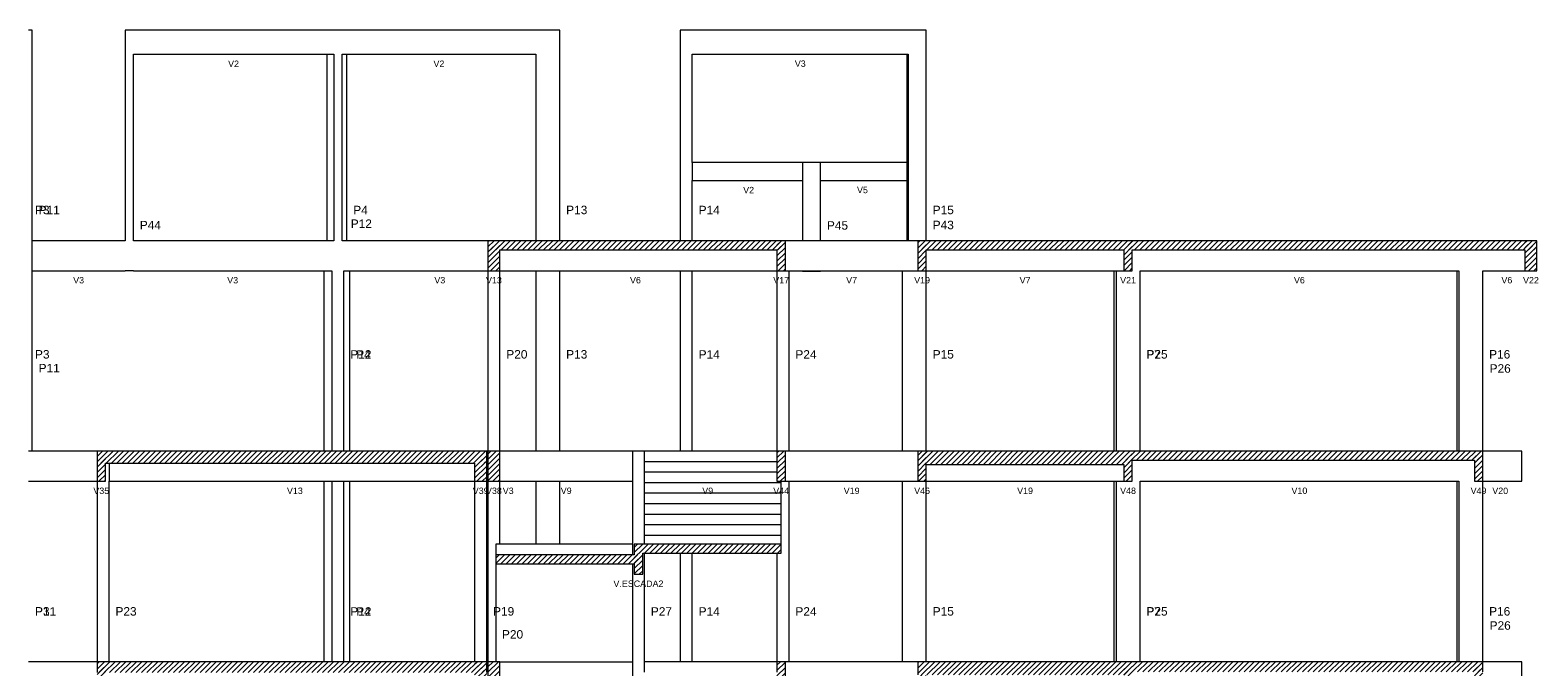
# Model space of a CAD drawing. Header units: millimetres. Extents: x 10 to 1250, y -62 to 528.
# Tile 146 of 256: x 31 to 56, y 212 to 222. Entities that reach past the tile are written whole.
import ezdxf

# ---------------------------------------------------------------- set-up
doc = ezdxf.new("R2010")
doc.units = ezdxf.units.MM
doc.header["$LTSCALE"] = 0.05
for name, color, linetype, lineweight in [('FO-Cotas', 5, 'Continuous', 5), ('FO-Níveis', 9, 'Continuous', 5), ('FO-Pilares pré-moldados', 3, 'Continuous', 20), ('FO-Seção das fundações', 9, 'Continuous', 5), ('FO-Títulos', 7, 'Continuous', 5)]:
    doc.layers.add(name, color=color, linetype=linetype, lineweight=lineweight)
doc.styles.add('Arial', font='arial.ttf')
pattern_1 = [(45, (-96.81562, -34.92108), (-0.08838835, 0.08838835), [])]

# ---------------------------------------------------------------- blocks, each defined once
blk = doc.blocks.new('AAA')
at = {"layer": 'FO-Níveis', "linetype": 'Continuous'}
h = blk.add_hatch(dxfattribs=at)
h.set_pattern_fill('ANSI31', color=256, style=0)
h.set_pattern_definition(pattern_1)
h.paths.add_polyline_path([(-39.9039, 39.2821), (-30.0239, 39.2821), (-30.0239, 39.5821), (-39.9039, 39.5821), (-39.9039, 39.2821)])
h = blk.add_hatch(dxfattribs=at)
h.set_pattern_fill('ANSI31', color=256, style=0)
h.set_pattern_definition(pattern_1)
h.paths.add_polyline_path([(-39.9039, 38.5821), (-39.5039, 38.5821), (-39.5039, 39.5821), (-39.9039, 39.5821), (-39.9039, 38.5821)])
h = blk.add_hatch(dxfattribs=at)
h.set_pattern_fill('ANSI31', color=256, style=0)
h.set_pattern_definition(pattern_1)
h.paths.add_polyline_path([(-30.3039, 38.5821), (-30.0239, 38.5821), (-30.0239, 39.5821), (-30.3039, 39.5821), (-30.3039, 38.5821)])
h = blk.add_hatch(dxfattribs=at)
h.set_pattern_fill('ANSI31', color=256, style=0)
h.set_pattern_definition(pattern_1)
h.paths.add_polyline_path([(-25.6239, 39.2821), (-18.5039, 39.2821), (-18.5039, 39.5821), (-25.6239, 39.5821), (-25.6239, 39.2821)])
h = blk.add_hatch(dxfattribs=at)
h.set_pattern_fill('ANSI31', color=256, style=0)
h.set_pattern_definition(pattern_1)
h.paths.add_polyline_path([(-25.6239, 38.5821), (-25.3439, 38.5821), (-25.3439, 39.5821), (-25.6239, 39.5821), (-25.6239, 38.5821)])
h = blk.add_hatch(dxfattribs=at)
h.set_pattern_fill('ANSI31', color=256, style=0)
h.set_pattern_definition(pattern_1)
h.paths.add_polyline_path([(-18.7839, 39.2821), (-5.0639, 39.2821), (-5.0639, 39.5821), (-18.7839, 39.5821), (-18.7839, 39.2821)])
h = blk.add_hatch(dxfattribs=at)
h.set_pattern_fill('ANSI31', color=256, style=0)
h.set_pattern_definition(pattern_1)
h.paths.add_polyline_path([(-18.7839, 38.5821), (-18.5039, 38.5821), (-18.5039, 39.5821), (-18.7839, 39.5821), (-18.7839, 38.5821)])
h = blk.add_hatch(dxfattribs=at)
h.set_pattern_fill('ANSI31', color=256, style=0)
h.set_pattern_definition(pattern_1)
h.paths.add_polyline_path([(-5.4639, 38.5821), (-5.0639, 38.5821), (-5.0639, 39.5821), (-5.4639, 39.5821), (-5.4639, 38.5821)])
h = blk.add_hatch(dxfattribs=at)
h.set_pattern_fill('ANSI31', color=256, style=0)
h.set_pattern_definition(pattern_1)
h.paths.add_polyline_path([(-52.8839, 32.1821), (-39.9439, 32.1821), (-39.9439, 32.5821), (-52.8839, 32.5821), (-52.8839, 32.1821)])
h = blk.add_hatch(dxfattribs=at)
h.set_pattern_fill('ANSI31', color=256, style=0)
h.set_pattern_definition(pattern_1)
h.paths.add_polyline_path([(-52.8839, 31.5821), (-52.6039, 31.5821), (-52.6039, 32.5821), (-52.8839, 32.5821), (-52.8839, 31.5821)])
h = blk.add_hatch(dxfattribs=at)
h.set_pattern_fill('ANSI31', color=256, style=0)
h.set_pattern_definition(pattern_1)
h.paths.add_polyline_path([(-40.3439, 31.5821), (-39.9439, 31.5821), (-39.9439, 32.5821), (-40.3439, 32.5821), (-40.3439, 31.5821)])
h = blk.add_hatch(dxfattribs=at)
h.set_pattern_fill('ANSI31', color=256, style=0)
h.set_pattern_definition(pattern_1)
h.paths.add_polyline_path([(-39.9039, 31.5821), (-39.5039, 31.5821), (-39.5039, 32.5821), (-39.9039, 32.5821), (-39.9039, 31.5821)])
h = blk.add_hatch(dxfattribs=at)
h.set_pattern_fill('ANSI31', color=256, style=0)
h.set_pattern_definition(pattern_1)
h.paths.add_polyline_path([(-30.3039, 31.5821), (-30.0239, 31.5821), (-30.0239, 32.5821), (-30.3039, 32.5821), (-30.3039, 31.5821)])
h = blk.add_hatch(dxfattribs=at)
h.set_pattern_fill('ANSI31', color=256, style=0)
h.set_pattern_definition(pattern_1)
h.paths.add_polyline_path([(-25.6239, 32.1421), (-18.5039, 32.1421), (-18.5039, 32.5821), (-25.6239, 32.5821), (-25.6239, 32.1421)])
h = blk.add_hatch(dxfattribs=at)
h.set_pattern_fill('ANSI31', color=256, style=0)
h.set_pattern_definition(pattern_1)
h.paths.add_polyline_path([(-25.6239, 31.5821), (-25.3439, 31.5821), (-25.3439, 32.5821), (-25.6239, 32.5821), (-25.6239, 31.5821)])
h = blk.add_hatch(dxfattribs=at)
h.set_pattern_fill('ANSI31', color=256, style=0)
h.set_pattern_definition(pattern_1)
h.paths.add_polyline_path([(-18.7839, 32.2821), (-6.8639, 32.2821), (-6.8639, 32.5821), (-18.7839, 32.5821), (-18.7839, 32.2821)])
h = blk.add_hatch(dxfattribs=at)
h.set_pattern_fill('ANSI31', color=256, style=0)
h.set_pattern_definition(pattern_1)
h.paths.add_polyline_path([(-18.7839, 31.5821), (-18.5039, 31.5821), (-18.5039, 32.5821), (-18.7839, 32.5821), (-18.7839, 31.5821)])
h = blk.add_hatch(dxfattribs=at)
h.set_pattern_fill('ANSI31', color=256, style=0)
h.set_pattern_definition(pattern_1)
h.paths.add_polyline_path([(-7.1439, 31.5821), (-6.8639, 31.5821), (-6.8639, 32.5821), (-7.1439, 32.5821), (-7.1439, 31.5821)])
h = blk.add_hatch(dxfattribs=at)
h.set_pattern_fill('ANSI31', color=256, style=0)
h.set_pattern_definition(pattern_1)
h.paths.add_polyline_path([(-39.6439, 28.8421), (-34.7639, 28.8421), (-34.7639, 29.1421), (-39.6439, 29.1421), (-39.6439, 28.8421)])
h = blk.add_hatch(dxfattribs=at)
h.set_pattern_fill('ANSI31', color=256, style=0)
h.set_pattern_definition(pattern_1)
h.paths.add_polyline_path([(-35.0439, 29.1921), (-30.1639, 29.1921), (-30.1639, 29.4921), (-35.0439, 29.4921), (-35.0439, 29.1921)])
h = blk.add_hatch(dxfattribs=at)
h.set_pattern_fill('ANSI31', color=256, style=0)
h.set_pattern_definition(pattern_1)
h.paths.add_polyline_path([(-35.0439, 28.4921), (-34.7639, 28.4921), (-34.7639, 29.4921), (-35.0439, 29.4921), (-35.0439, 28.4921)])
h = blk.add_hatch(dxfattribs=at)
h.set_pattern_fill('ANSI31', color=256, style=0)
h.set_pattern_definition(pattern_1)
h.paths.add_polyline_path([(-52.8839, 25.2221), (-39.9438, 25.2221), (-39.9438, 25.5821), (-52.8839, 25.5821), (-52.8839, 25.2221)])
h = blk.add_hatch(dxfattribs=at)
h.set_pattern_fill('ANSI31', color=256, style=0)
h.set_pattern_definition(pattern_1)
h.paths.add_polyline_path([(-52.8839, 24.5821), (-52.6039, 24.5821), (-52.6039, 25.5821), (-52.8839, 25.5821), (-52.8839, 24.5821)])
h = blk.add_hatch(dxfattribs=at)
h.set_pattern_fill('ANSI31', color=256, style=0)
h.set_pattern_definition(pattern_1)
h.paths.add_polyline_path([(-40.3439, 24.5821), (-39.9439, 24.5821), (-39.9439, 25.5821), (-40.3439, 25.5821), (-40.3439, 24.5821)])
h = blk.add_hatch(dxfattribs=at)
h.set_pattern_fill('ANSI31', color=256, style=0)
h.set_pattern_definition(pattern_1)
h.paths.add_polyline_path([(-39.9039, 24.5821), (-39.5039, 24.5821), (-39.5039, 25.5821), (-39.9039, 25.5821), (-39.9039, 24.5821)])
h = blk.add_hatch(dxfattribs=at)
h.set_pattern_fill('ANSI31', color=256, style=0)
h.set_pattern_definition(pattern_1)
h.paths.add_polyline_path([(-30.3039, 24.5821), (-30.0239, 24.5821), (-30.0239, 25.5821), (-30.3039, 25.5821), (-30.3039, 24.5821)])
h = blk.add_hatch(dxfattribs=at)
h.set_pattern_fill('ANSI31', color=256, style=0)
h.set_pattern_definition(pattern_1)
h.paths.add_polyline_path([(-25.6239, 25.1421), (-18.5039, 25.1421), (-18.5039, 25.5821), (-25.6239, 25.5821), (-25.6239, 25.1421)])
h = blk.add_hatch(dxfattribs=at)
h.set_pattern_fill('ANSI31', color=256, style=0)
h.set_pattern_definition(pattern_1)
h.paths.add_polyline_path([(-25.6239, 24.5821), (-25.3439, 24.5821), (-25.3439, 25.5821), (-25.6239, 25.5821), (-25.6239, 24.5821)])
h = blk.add_hatch(dxfattribs=at)
h.set_pattern_fill('ANSI31', color=256, style=0)
h.set_pattern_definition(pattern_1)
h.paths.add_polyline_path([(-18.7839, 25.2421), (-6.8639, 25.2421), (-6.8639, 25.5821), (-18.7839, 25.5821), (-18.7839, 25.2421)])
h = blk.add_hatch(dxfattribs=at)
h.set_pattern_fill('ANSI31', color=256, style=0)
h.set_pattern_definition(pattern_1)
h.paths.add_polyline_path([(-18.7839, 24.5821), (-18.5039, 24.5821), (-18.5039, 25.5821), (-18.7839, 25.5821), (-18.7839, 24.5821)])
h = blk.add_hatch(dxfattribs=at)
h.set_pattern_fill('ANSI31', color=256, style=0)
h.set_pattern_definition(pattern_1)
h.paths.add_polyline_path([(-7.1439, 24.5821), (-6.8639, 24.5821), (-6.8639, 25.5821), (-7.1439, 25.5821), (-7.1439, 24.5821)])
at = {"layer": 'FO-Cotas'}
for p, q in [((-55.0359, 46.5821), (-55.1559, 46.5821)), ((-55.0359, 42.1821), (-55.0359, 46.5821)), ((-51.9559, 46.5821), (-51.9559, 45.7821)), ((-51.7044, 46.5821), (-51.9559, 46.5821)), ((-51.6759, 46.5821), (-51.7044, 46.5821)), ((-45.2554, 46.5821), (-51.6759, 46.5821)), ((-45.2308, 46.5821), (-45.2554, 46.5821)), ((-45.1738, 46.5821), (-45.2308, 46.5821)), ((-45.0259, 46.5821), (-45.1738, 46.5821)), ((-44.7459, 46.5821), (-45.0259, 46.5821)), ((-44.6434, 46.5821), (-44.7459, 46.5821)), ((-44.5862, 46.5821), (-44.6434, 46.5821)), ((-38.3159, 46.5821), (-44.5862, 46.5821)), ((-37.9444, 46.5821), (-38.3159, 46.5821)), ((-37.9159, 46.5821), (-37.9444, 46.5821)), ((-37.8874, 46.5821), (-37.9159, 46.5821)), ((-37.7959, 46.5821), (-37.8874, 46.5821)), ((-37.5159, 46.5821), (-37.7959, 46.5821)), ((-37.5159, 45.7821), (-37.5159, 46.5821)), ((-33.5159, 46.5821), (-33.5159, 45.7821)), ((-33.2359, 46.5821), (-33.5159, 46.5821)), ((-33.1443, 46.5821), (-33.2359, 46.5821)), ((-33.1159, 46.5821), (-33.1443, 46.5821)), ((-25.9882, 46.5821), (-33.1159, 46.5821)), ((-25.9439, 46.5821), (-25.9882, 46.5821)), ((-25.9313, 46.5821), (-25.9439, 46.5821)), ((-25.6239, 46.5821), (-25.9313, 46.5821)), ((-25.3439, 46.5821), (-25.6239, 46.5821)), ((-25.3439, 45.7821), (-25.3439, 46.5821)), ((-51.9559, 45.7821), (-51.9559, 42.1821)), ((-51.6759, 45.7821), (-45.2554, 45.7821)), ((-51.6759, 42.1821), (-51.6759, 45.7821)), ((-45.2554, 45.7821), (-45.2554, 42.1821)), ((-45.2554, 45.7821), (-45.2308, 45.7821)), ((-45.2308, 45.7821), (-45.1738, 45.7821)), ((-45.1738, 45.7821), (-45.0259, 45.7821)), ((-45.0259, 45.7821), (-45.0259, 42.1821)), ((-44.7459, 45.7821), (-44.6434, 45.7821)), ((-44.7459, 42.1821), (-44.7459, 45.7821)), ((-44.6434, 45.7821), (-44.5862, 45.7821)), ((-44.5862, 42.1821), (-44.5862, 45.7821)), ((-44.5862, 45.7821), (-38.3159, 45.7821)), ((-38.3159, 45.7821), (-38.3159, 42.1821)), ((-37.5159, 42.1821), (-37.5159, 45.7821)), ((-33.5159, 45.7821), (-33.5159, 42.1821)), ((-33.1159, 45.7821), (-25.9882, 45.7821)), ((-33.1159, 42.1821), (-33.1159, 45.7821)), ((-25.9882, 45.7821), (-25.9882, 42.1821)), ((-25.9882, 45.7821), (-25.9439, 45.7821)), ((-25.9439, 45.7821), (-25.9439, 42.1821)), ((-25.3439, 42.1821), (-25.3439, 45.7821)), ((-55.0359, 39.5821), (-55.0359, 42.1821)), ((-51.9559, 42.1821), (-51.9559, 39.5821)), ((-51.6759, 39.5821), (-51.6759, 42.1821)), ((-45.2554, 42.1821), (-45.2554, 39.5821)), ((-45.0259, 42.1821), (-45.0259, 39.5821)), ((-44.7459, 39.5821), (-44.7459, 42.1821)), ((-44.5862, 39.5821), (-44.5862, 42.1821)), ((-38.3159, 42.1821), (-38.3159, 39.5821)), ((-37.5159, 39.5821), (-37.5159, 42.1821)), ((-33.5159, 42.1821), (-33.5159, 41.5821)), ((-29.4559, 42.1821), (-33.1159, 42.1821)), ((-33.1159, 42.1821), (-33.1159, 41.5821)), ((-29.4559, 42.1821), (-29.4559, 41.5821)), ((-29.1359, 42.1821), (-29.4559, 42.1821)), ((-29.0244, 42.1821), (-29.1359, 42.1821)), ((-28.9675, 42.1821), (-29.0244, 42.1821)), ((-28.8559, 42.1821), (-28.9675, 42.1821)), ((-28.8559, 41.5821), (-28.8559, 42.1821)), ((-25.9882, 42.1821), (-28.8559, 42.1821)), ((-25.9882, 42.1821), (-25.9882, 41.5821)), ((-25.9439, 42.1821), (-25.9439, 41.5821)), ((-25.3439, 39.5821), (-25.3439, 42.1821)), ((-33.5159, 41.5821), (-33.5159, 39.5821)), ((-33.1159, 39.5821), (-33.1159, 41.5821)), ((-33.1159, 41.5821), (-29.4559, 41.5821)), ((-29.4559, 41.5821), (-29.4559, 39.5821)), ((-28.8559, 39.5821), (-28.8559, 41.5821)), ((-28.8559, 41.5821), (-25.9882, 41.5821)), ((-25.9882, 41.5821), (-25.9882, 39.5821)), ((-25.9439, 41.5821), (-25.9439, 39.5821)), ((-51.9844, 39.5821), (-55.0359, 39.5821)), ((-55.0359, 38.5821), (-55.0359, 39.5821)), ((-51.9559, 39.5821), (-51.9844, 39.5821)), ((-45.3533, 39.5821), (-51.6759, 39.5821)), ((-45.3286, 39.5821), (-45.3533, 39.5821)), ((-45.2717, 39.5821), (-45.3286, 39.5821)), ((-45.2554, 39.5821), (-45.2717, 39.5821)), ((-45.0859, 39.5821), (-45.2554, 39.5821)), ((-45.0259, 39.5821), (-45.0859, 39.5821)), ((-44.6859, 39.5821), (-44.7459, 39.5821)), ((-44.5862, 39.5821), (-44.6859, 39.5821)), ((-44.5454, 39.5821), (-44.5862, 39.5821)), ((-44.4884, 39.5821), (-44.5454, 39.5821)), ((-39.9039, 39.5821), (-44.4884, 39.5821)), ((-29.9039, 39.5821), (-30.0239, 39.5821)), ((-29.4559, 39.5821), (-29.9039, 39.5821)), ((-29.1359, 39.5821), (-29.4559, 39.5821)), ((-29.0243, 39.5821), (-29.1359, 39.5821)), ((-28.9675, 39.5821), (-29.0243, 39.5821)), ((-28.8559, 39.5821), (-28.9675, 39.5821)), ((-26.1439, 39.5821), (-28.8559, 39.5821)), ((-25.9882, 39.5821), (-26.1439, 39.5821)), ((-25.9439, 39.5821), (-25.9882, 39.5821)), ((-25.9312, 39.5821), (-25.9439, 39.5821)), ((-25.6239, 39.5821), (-25.9312, 39.5821)), ((-55.0359, 38.5821), (-51.9844, 38.5821)), ((-55.0359, 32.5821), (-55.0359, 38.5821)), ((-51.9844, 38.5821), (-51.9559, 38.5821)), ((-51.9275, 38.5821), (-51.9559, 38.5821)), ((-51.7044, 38.5821), (-51.9275, 38.5821)), ((-51.6759, 38.5821), (-51.7044, 38.5821)), ((-51.6759, 38.5821), (-45.3533, 38.5821)), ((-45.3533, 38.5821), (-45.3533, 32.5821)), ((-45.3533, 38.5821), (-45.3286, 38.5821)), ((-45.3286, 38.5821), (-45.2717, 38.5821)), ((-45.2717, 38.5821), (-45.0859, 38.5821)), ((-45.0859, 38.5821), (-45.0859, 32.5821)), ((-44.6859, 38.5821), (-44.5454, 38.5821)), ((-44.6859, 32.5821), (-44.6859, 38.5821)), ((-44.5454, 38.5821), (-44.4884, 38.5821)), ((-44.4884, 32.5821), (-44.4884, 38.5821)), ((-44.4884, 38.5821), (-39.9039, 38.5821)), ((-39.9039, 38.5821), (-39.9039, 32.5821)), ((-39.5039, 32.5821), (-39.5039, 38.5821)), ((-39.5039, 38.5821), (-38.3159, 38.5821)), ((-38.3159, 38.5821), (-38.3159, 32.5821)), ((-38.3159, 38.5821), (-37.9444, 38.5821)), ((-37.9444, 38.5821), (-37.9159, 38.5821)), ((-37.9159, 38.5821), (-37.8875, 38.5821)), ((-37.8875, 38.5821), (-37.7959, 38.5821)), ((-37.7959, 38.5821), (-37.5159, 38.5821)), ((-37.5159, 32.5821), (-37.5159, 38.5821)), ((-37.5159, 38.5821), (-37.4767, 38.5821)), ((-37.4767, 38.5821), (-37.3367, 38.5821)), ((-37.3367, 38.5821), (-37.1967, 38.5821)), ((-37.1967, 38.5821), (-33.5159, 38.5821)), ((-33.5159, 38.5821), (-33.5159, 32.5821)), ((-33.5159, 38.5821), (-33.2359, 38.5821)), ((-33.2359, 38.5821), (-33.1443, 38.5821)), ((-33.1443, 38.5821), (-33.1159, 38.5821)), ((-33.1159, 32.5821), (-33.1159, 38.5821)), ((-33.1159, 38.5821), (-30.3039, 38.5821)), ((-30.3039, 38.5821), (-30.3039, 32.5821)), ((-30.0239, 38.5821), (-29.9039, 38.5821)), ((-29.9039, 32.5821), (-29.9039, 38.5821)), ((-29.9039, 38.5821), (-29.4559, 38.5821)), ((-29.4559, 38.5821), (-29.4559, 38.5531)), ((-29.4559, 38.5821), (-29.1359, 38.5821)), ((-29.1359, 38.5821), (-29.0243, 38.5821)), ((-29.0243, 38.5821), (-28.9675, 38.5821)), ((-28.9675, 38.5821), (-28.8559, 38.5821)), ((-28.8559, 38.5531), (-28.8559, 38.5821)), ((-28.8559, 38.5821), (-26.1439, 38.5821)), ((-26.1439, 38.5821), (-26.1439, 32.5821)), ((-26.1439, 38.5821), (-25.9882, 38.5821)), ((-25.9882, 38.5821), (-25.9312, 38.5821)), ((-25.9312, 38.5821), (-25.6239, 38.5821)), ((-25.3439, 32.5821), (-25.3439, 38.5821)), ((-25.3439, 38.5821), (-19.1173, 38.5821)), ((-19.1173, 38.5821), (-19.1173, 32.5821)), ((-19.1173, 38.5821), (-19.0926, 38.5821)), ((-19.0926, 38.5821), (-19.0439, 38.5821)), ((-19.0439, 38.5821), (-19.0439, 32.5821)), ((-19.0439, 38.5821), (-19.0357, 38.5821)), ((-19.0357, 38.5821), (-18.7839, 38.5821)), ((-18.2439, 38.5821), (-7.7288, 38.5821)), ((-18.2439, 32.5821), (-18.2439, 38.5821)), ((-7.7288, 38.5821), (-7.7288, 32.5821)), ((-7.7288, 38.5821), (-7.7044, 38.5821)), ((-7.7044, 38.5821), (-7.6639, 38.5821)), ((-7.6639, 38.5821), (-7.6639, 32.5821)), ((-6.8639, 38.5821), (-5.4639, 38.5821)), ((-6.8639, 32.5821), (-6.8639, 38.5821)), ((-28.8559, 38.5531), (-29.4559, 38.5531)), ((-55.0359, 32.5821), (-55.1559, 32.5821)), ((-52.8839, 32.5821), (-55.0359, 32.5821)), ((-39.9039, 32.5821), (-39.9439, 32.5821)), ((-38.3159, 32.5821), (-39.5039, 32.5821)), ((-37.9444, 32.5821), (-38.3159, 32.5821)), ((-37.9159, 32.5821), (-37.9444, 32.5821)), ((-37.8875, 32.5821), (-37.9159, 32.5821)), ((-37.7959, 32.5821), (-37.8875, 32.5821)), ((-37.5159, 32.5821), (-37.7959, 32.5821)), ((-37.4359, 32.5821), (-37.5159, 32.5821)), ((-37.2959, 32.5821), (-37.4359, 32.5821)), ((-37.1559, 32.5821), (-37.2959, 32.5821)), ((-35.1039, 32.5821), (-37.1559, 32.5821)), ((-35.1039, 32.5821), (-35.1039, 31.5821)), ((-35.0439, 32.5821), (-35.1039, 32.5821)), ((-34.9039, 32.5821), (-35.0439, 32.5821)), ((-34.7639, 32.5821), (-34.9039, 32.5821)), ((-34.7039, 32.5821), (-34.7639, 32.5821)), ((-33.5159, 32.5821), (-34.7039, 32.5821)), ((-34.7039, 32.2321), (-34.7039, 32.5821)), ((-33.2359, 32.5821), (-33.5159, 32.5821)), ((-33.1444, 32.5821), (-33.2359, 32.5821)), ((-33.1159, 32.5821), (-33.1444, 32.5821)), ((-30.3039, 32.5821), (-33.1159, 32.5821)), ((-29.9039, 32.5821), (-30.0239, 32.5821)), ((-29.1359, 32.5821), (-29.9039, 32.5821)), ((-29.0244, 32.5821), (-29.1359, 32.5821)), ((-28.9959, 32.5821), (-29.0244, 32.5821)), ((-28.9675, 32.5821), (-28.9959, 32.5821)), ((-28.8559, 32.5821), (-28.9675, 32.5821)), ((-26.1439, 32.5821), (-28.8559, 32.5821)), ((-25.6239, 32.5821), (-26.1439, 32.5821)), ((-5.5639, 32.5821), (-6.8639, 32.5821)), ((-5.5639, 31.5821), (-5.5639, 32.5821)), ((-52.4839, 32.1821), (-52.4839, 31.5821)), ((-33.5159, 32.2321), (-34.7039, 32.2321)), ((-34.7039, 31.8821), (-34.7039, 32.2321)), ((-33.2359, 32.2321), (-33.5159, 32.2321)), ((-33.1444, 32.2321), (-33.2359, 32.2321)), ((-33.1159, 32.2321), (-33.1444, 32.2321)), ((-30.3039, 32.2321), (-33.1159, 32.2321)), ((-55.1559, 31.5821), (-52.8839, 31.5821)), ((-52.8839, 31.5821), (-52.8839, 29.4921)), ((-52.4839, 29.4921), (-52.4839, 31.5821)), ((-52.4839, 31.5821), (-51.9559, 31.5821)), ((-51.9559, 31.5821), (-51.8444, 31.5821)), ((-51.8444, 31.5821), (-51.8159, 31.5821)), ((-51.8159, 31.5821), (-51.7875, 31.5821)), ((-51.7875, 31.5821), (-51.6759, 31.5821)), ((-51.6759, 31.5821), (-45.3533, 31.5821)), ((-45.3533, 31.5821), (-45.3533, 29.4921)), ((-45.3533, 31.5821), (-45.3286, 31.5821)), ((-45.3286, 31.5821), (-45.2717, 31.5821)), ((-45.2717, 31.5821), (-45.0859, 31.5821)), ((-45.0859, 31.5821), (-45.0859, 29.4921)), ((-45.0859, 31.5821), (-45.0259, 31.5821)), ((-45.0259, 31.5821), (-44.7459, 31.5821)), ((-44.7459, 31.5821), (-44.6859, 31.5821)), ((-44.6859, 29.4921), (-44.6859, 31.5821)), ((-44.6859, 31.5821), (-44.5454, 31.5821)), ((-44.5454, 31.5821), (-44.4884, 31.5821)), ((-44.4884, 29.4921), (-44.4884, 31.5821)), ((-44.4884, 31.5821), (-40.3439, 31.5821)), ((-40.3439, 31.5821), (-40.3439, 29.4921)), ((-39.9439, 31.5821), (-39.9039, 31.5821)), ((-39.9439, 29.4921), (-39.9439, 31.5821)), ((-39.9039, 31.5821), (-39.9039, 29.4921)), ((-39.5039, 29.4921), (-39.5039, 31.5821)), ((-39.5039, 31.5821), (-38.3159, 31.5821)), ((-38.3159, 31.5821), (-38.3159, 29.4921)), ((-38.3159, 31.5821), (-37.9444, 31.5821)), ((-37.9444, 31.5821), (-37.9159, 31.5821)), ((-37.9159, 31.5821), (-37.8875, 31.5821)), ((-37.8875, 31.5821), (-37.7959, 31.5821)), ((-37.7959, 31.5821), (-37.5159, 31.5821)), ((-37.5159, 29.4921), (-37.5159, 31.5821)), ((-37.5159, 31.5821), (-37.4359, 31.5821)), ((-37.4359, 31.5821), (-37.2959, 31.5821)), ((-37.2959, 31.5821), (-37.1559, 31.5821)), ((-37.1559, 31.5821), (-35.1039, 31.5821)), ((-35.1039, 31.5821), (-35.1039, 29.4921)), ((-33.5159, 31.8821), (-34.7039, 31.8821)), ((-34.7039, 31.5821), (-34.7039, 31.8821)), ((-34.7039, 31.5321), (-34.7039, 31.5821)), ((-33.2359, 31.8821), (-33.5159, 31.8821)), ((-33.1444, 31.8821), (-33.2359, 31.8821)), ((-33.1159, 31.8821), (-33.1444, 31.8821)), ((-30.3039, 31.8821), (-33.1159, 31.8821)), ((-30.1639, 31.5321), (-30.1639, 31.5821)), ((-30.0239, 31.5821), (-29.9039, 31.5821)), ((-29.9039, 29.4921), (-29.9039, 31.5821)), ((-29.9039, 31.5821), (-29.1359, 31.5821)), ((-29.1359, 31.5821), (-29.0244, 31.5821)), ((-29.0244, 31.5821), (-28.9959, 31.5821)), ((-28.9959, 31.5821), (-28.9675, 31.5821)), ((-28.9675, 31.5821), (-28.8559, 31.5821)), ((-28.8559, 31.5821), (-26.1439, 31.5821)), ((-26.1439, 31.5821), (-26.1439, 29.4921)), ((-26.1439, 31.5821), (-25.6239, 31.5821)), ((-25.3439, 29.4921), (-25.3439, 31.5821)), ((-25.3439, 31.5821), (-19.1173, 31.5821)), ((-19.1173, 31.5821), (-19.1173, 29.4921)), ((-19.1173, 31.5821), (-19.0926, 31.5821)), ((-19.0926, 31.5821), (-19.0439, 31.5821)), ((-19.0439, 31.5821), (-19.0439, 29.4921)), ((-19.0439, 31.5821), (-19.0357, 31.5821)), ((-19.0357, 31.5821), (-18.7839, 31.5821)), ((-18.2439, 31.5821), (-7.7288, 31.5821)), ((-18.2439, 29.4921), (-18.2439, 31.5821)), ((-7.7288, 31.5821), (-7.7288, 29.4921)), ((-7.7288, 31.5821), (-7.7044, 31.5821)), ((-7.7044, 31.5821), (-7.6639, 31.5821)), ((-7.6639, 31.5821), (-7.6639, 29.4921)), ((-6.8639, 29.4921), (-6.8639, 31.5821)), ((-6.8639, 31.5821), (-5.5639, 31.5821)), ((-33.5159, 31.5321), (-34.7039, 31.5321)), ((-34.7039, 31.1821), (-34.7039, 31.5321)), ((-33.5159, 31.1821), (-34.7039, 31.1821)), ((-34.7039, 30.8321), (-34.7039, 31.1821)), ((-33.1159, 31.5321), (-33.5159, 31.5321)), ((-33.1159, 31.1821), (-33.5159, 31.1821)), ((-30.3039, 31.5321), (-33.1159, 31.5321)), ((-30.3039, 31.1821), (-33.1159, 31.1821)), ((-30.1639, 31.5321), (-30.3039, 31.5321)), ((-30.1639, 31.1821), (-30.3039, 31.1821)), ((-30.1639, 31.1821), (-30.1639, 31.5321)), ((-30.1639, 30.8321), (-30.1639, 31.1821)), ((-33.5159, 30.8321), (-34.7039, 30.8321)), ((-34.7039, 30.4821), (-34.7039, 30.8321)), ((-33.1159, 30.8321), (-33.5159, 30.8321)), ((-30.3039, 30.8321), (-33.1159, 30.8321)), ((-30.1639, 30.8321), (-30.3039, 30.8321)), ((-30.1639, 30.4821), (-30.1639, 30.8321)), ((-33.5159, 30.4821), (-34.7039, 30.4821)), ((-34.7039, 30.1321), (-34.7039, 30.4821)), ((-33.5159, 30.1321), (-34.7039, 30.1321)), ((-34.7039, 29.7821), (-34.7039, 30.1321)), ((-33.1159, 30.4821), (-33.5159, 30.4821)), ((-33.1159, 30.1321), (-33.5159, 30.1321)), ((-30.3039, 30.4821), (-33.1159, 30.4821)), ((-30.3039, 30.1321), (-33.1159, 30.1321)), ((-30.1639, 30.4821), (-30.3039, 30.4821)), ((-30.1639, 30.1321), (-30.3039, 30.1321)), ((-30.1639, 30.1321), (-30.1639, 30.4821)), ((-30.1639, 29.7821), (-30.1639, 30.1321)), ((-33.5159, 29.7821), (-34.7039, 29.7821)), ((-34.7039, 29.4921), (-34.7039, 29.7821)), ((-33.1159, 29.7821), (-33.5159, 29.7821)), ((-30.3039, 29.7821), (-33.1159, 29.7821)), ((-30.1639, 29.7821), (-30.3039, 29.7821)), ((-30.1639, 29.4921), (-30.1639, 29.7821)), ((-52.8839, 29.4921), (-52.8839, 25.5821)), ((-52.4839, 25.5821), (-52.4839, 29.4921)), ((-45.3533, 29.4921), (-45.3533, 25.5821)), ((-45.0859, 29.4921), (-45.0859, 25.5821)), ((-44.6859, 25.5821), (-44.6859, 29.4921)), ((-44.4884, 25.5821), (-44.4884, 29.4921)), ((-40.3439, 29.4921), (-40.3439, 25.5821)), ((-39.9439, 25.5821), (-39.9439, 29.4921)), ((-39.9039, 29.4921), (-39.9039, 25.5821)), ((-39.6439, 29.4921), (-39.6439, 29.1421)), ((-39.5039, 29.4921), (-39.6439, 29.4921)), ((-38.3159, 29.4921), (-39.5039, 29.4921)), ((-37.9159, 29.4921), (-38.3159, 29.4921)), ((-37.5159, 29.4921), (-37.9159, 29.4921)), ((-35.1039, 29.4921), (-37.5159, 29.4921)), ((-35.1039, 29.4921), (-35.1039, 29.1421)), ((-34.7039, 25.5821), (-34.7039, 29.1921)), ((-33.5159, 29.1921), (-33.5159, 25.5821)), ((-33.1159, 25.5821), (-33.1159, 29.1921)), ((-30.3039, 29.1921), (-30.3039, 25.5821)), ((-29.9039, 25.5821), (-29.9039, 29.4921)), ((-26.1439, 29.4921), (-26.1439, 25.5821)), ((-25.3439, 25.5821), (-25.3439, 29.4921)), ((-19.1173, 29.4921), (-19.1173, 25.5821)), ((-19.0439, 29.4921), (-19.0439, 25.5821)), ((-18.2439, 25.5821), (-18.2439, 29.4921)), ((-7.7288, 29.4921), (-7.7288, 25.5821)), ((-7.6639, 29.4921), (-7.6639, 25.5821)), ((-6.8639, 25.5821), (-6.8639, 29.4921)), ((-39.6439, 28.8421), (-39.6439, 25.5821)), ((-35.1039, 28.8421), (-35.1039, 25.5821)), ((-52.8839, 25.5821), (-55.1559, 25.5821)), ((-39.9039, 25.5821), (-39.9438, 25.5821)), ((-39.5039, 25.5821), (-38.3159, 25.5821)), ((-38.3159, 25.5821), (-37.9444, 25.5821)), ((-37.9444, 25.5821), (-37.9159, 25.5821)), ((-37.9159, 25.5821), (-37.8875, 25.5821)), ((-37.8875, 25.5821), (-37.7959, 25.5821)), ((-37.7959, 25.5821), (-37.5159, 25.5821)), ((-37.5159, 25.5821), (-37.4759, 25.5821)), ((-37.4759, 25.5821), (-37.3359, 25.5821)), ((-37.3359, 25.5821), (-37.1959, 25.5821)), ((-37.1959, 25.5821), (-35.1039, 25.5821)), ((-35.1039, 25.5821), (-35.1039, 24.5821)), ((-33.5159, 25.5821), (-34.7039, 25.5821)), ((-34.7039, 25.2321), (-34.7039, 25.5821)), ((-33.2359, 25.5821), (-33.5159, 25.5821)), ((-33.1444, 25.5821), (-33.2359, 25.5821)), ((-33.1159, 25.5821), (-33.1444, 25.5821)), ((-30.3039, 25.5821), (-33.1159, 25.5821)), ((-29.9039, 25.5821), (-30.0239, 25.5821)), ((-29.1359, 25.5821), (-29.9039, 25.5821)), ((-29.0244, 25.5821), (-29.1359, 25.5821)), ((-28.9959, 25.5821), (-29.0244, 25.5821)), ((-28.9675, 25.5821), (-28.9959, 25.5821)), ((-28.8559, 25.5821), (-28.9675, 25.5821)), ((-26.1439, 25.5821), (-28.8559, 25.5821)), ((-25.6239, 25.5821), (-26.1439, 25.5821)), ((-5.5639, 25.5821), (-6.8639, 25.5821)), ((-5.5639, 24.5821), (-5.5639, 25.5821))]:
    blk.add_line(p, q, dxfattribs=at)
at = {"layer": 'FO-Títulos'}
for p, q in [((-39.9039, 39.5821), (-39.9039, 39.2821)), ((-39.7039, 39.5821), (-39.9039, 39.5821)), ((-39.5039, 39.5821), (-39.7039, 39.5821)), ((-38.3159, 39.5821), (-39.5039, 39.5821)), ((-37.9444, 39.5821), (-38.3159, 39.5821)), ((-37.9159, 39.5821), (-37.9444, 39.5821)), ((-37.8875, 39.5821), (-37.9159, 39.5821)), ((-37.7959, 39.5821), (-37.8875, 39.5821)), ((-37.5159, 39.5821), (-37.7959, 39.5821)), ((-37.4767, 39.5821), (-37.5159, 39.5821)), ((-37.3367, 39.5821), (-37.4767, 39.5821)), ((-37.1967, 39.5821), (-37.3367, 39.5821)), ((-33.5159, 39.5821), (-37.1967, 39.5821)), ((-33.2359, 39.5821), (-33.5159, 39.5821)), ((-33.1443, 39.5821), (-33.2359, 39.5821)), ((-33.1159, 39.5821), (-33.1443, 39.5821)), ((-30.3039, 39.5821), (-33.1159, 39.5821)), ((-30.1639, 39.5821), (-30.3039, 39.5821)), ((-30.0239, 39.5821), (-30.1639, 39.5821)), ((-30.0239, 39.2821), (-30.0239, 39.5821)), ((-25.6239, 39.5821), (-25.6239, 39.2821)), ((-25.4839, 39.5821), (-25.6239, 39.5821)), ((-25.4008, 39.5821), (-25.4839, 39.5821)), ((-25.3439, 39.5821), (-25.4008, 39.5821)), ((-19.1173, 39.5821), (-25.3439, 39.5821)), ((-19.0926, 39.5821), (-19.1173, 39.5821)), ((-19.0439, 39.5821), (-19.0926, 39.5821)), ((-19.0357, 39.5821), (-19.0439, 39.5821)), ((-18.7839, 39.5821), (-19.0357, 39.5821)), ((-18.6439, 39.5821), (-18.7839, 39.5821)), ((-18.5039, 39.5821), (-18.6439, 39.5821)), ((-18.3094, 39.5821), (-18.5039, 39.5821)), ((-18.2524, 39.5821), (-18.3094, 39.5821)), ((-18.2439, 39.5821), (-18.2524, 39.5821)), ((-7.7288, 39.5821), (-18.2439, 39.5821)), ((-7.7044, 39.5821), (-7.7288, 39.5821)), ((-7.6639, 39.5821), (-7.7044, 39.5821)), ((-7.6475, 39.5821), (-7.6639, 39.5821)), ((-6.922, 39.5821), (-7.6475, 39.5821)), ((-6.8639, 39.5821), (-6.922, 39.5821)), ((-5.4639, 39.5821), (-6.8639, 39.5821)), ((-5.2934, 39.5821), (-5.4639, 39.5821)), ((-5.2639, 39.5821), (-5.2934, 39.5821)), ((-5.2344, 39.5821), (-5.2639, 39.5821)), ((-5.0639, 39.5821), (-5.2344, 39.5821)), ((-5.0639, 39.2821), (-5.0639, 39.5821)), ((-39.9039, 39.2821), (-39.9039, 38.5821)), ((-39.5039, 38.5821), (-39.5039, 39.2821)), ((-39.5039, 39.2821), (-38.3159, 39.2821)), ((-38.3159, 39.2821), (-37.9444, 39.2821)), ((-37.9444, 39.2821), (-37.9159, 39.2821)), ((-37.9159, 39.2821), (-37.8875, 39.2821)), ((-37.8875, 39.2821), (-37.7959, 39.2821)), ((-37.7959, 39.2821), (-37.5159, 39.2821)), ((-37.5159, 39.2821), (-37.4767, 39.2821)), ((-37.4767, 39.2821), (-37.3367, 39.2821)), ((-37.3367, 39.2821), (-37.1967, 39.2821)), ((-37.1967, 39.2821), (-33.5159, 39.2821)), ((-33.5159, 39.2821), (-33.2359, 39.2821)), ((-33.2359, 39.2821), (-33.1443, 39.2821)), ((-33.1443, 39.2821), (-33.1159, 39.2821)), ((-33.1159, 39.2821), (-30.3039, 39.2821)), ((-30.3039, 39.2821), (-30.3039, 38.5821)), ((-30.0239, 38.5821), (-30.0239, 39.2821)), ((-25.6239, 39.2821), (-25.6239, 38.5821)), ((-25.3439, 38.5821), (-25.3439, 39.2821)), ((-25.3439, 39.2821), (-19.1173, 39.2821)), ((-19.1173, 39.2821), (-19.0926, 39.2821)), ((-19.0926, 39.2821), (-19.0439, 39.2821)), ((-19.0439, 39.2821), (-19.0357, 39.2821)), ((-19.0357, 39.2821), (-18.7839, 39.2821)), ((-18.7839, 39.2821), (-18.7839, 38.5821)), ((-18.5039, 38.5821), (-18.5039, 39.2821)), ((-18.5039, 39.2821), (-18.3094, 39.2821)), ((-18.3094, 39.2821), (-18.2524, 39.2821)), ((-18.2524, 39.2821), (-18.2439, 39.2821)), ((-18.2439, 39.2821), (-7.7288, 39.2821)), ((-7.7288, 39.2821), (-7.7044, 39.2821)), ((-7.7044, 39.2821), (-7.6639, 39.2821)), ((-7.6639, 39.2821), (-7.6475, 39.2821)), ((-7.6475, 39.2821), (-6.922, 39.2821)), ((-6.922, 39.2821), (-6.8639, 39.2821)), ((-6.8639, 39.2821), (-5.4639, 39.2821)), ((-5.4639, 39.2821), (-5.4639, 38.5821)), ((-5.0639, 38.5821), (-5.0639, 39.2821)), ((-39.9039, 38.5821), (-39.7039, 38.5821)), ((-39.7039, 38.5821), (-39.5039, 38.5821)), ((-30.3039, 38.5821), (-30.1639, 38.5821)), ((-30.1639, 38.5821), (-30.0239, 38.5821)), ((-25.6239, 38.5821), (-25.4839, 38.5821)), ((-25.4839, 38.5821), (-25.4008, 38.5821)), ((-25.4008, 38.5821), (-25.3439, 38.5821)), ((-18.7839, 38.5821), (-18.6439, 38.5821)), ((-18.6439, 38.5821), (-18.5039, 38.5821)), ((-5.4639, 38.5821), (-5.2934, 38.5821)), ((-5.2934, 38.5821), (-5.2639, 38.5821)), ((-5.2639, 38.5821), (-5.2344, 38.5821)), ((-5.2344, 38.5821), (-5.0639, 38.5821)), ((-52.8839, 32.5821), (-52.8839, 32.1821)), ((-52.7439, 32.5821), (-52.8839, 32.5821)), ((-52.6039, 32.5821), (-52.7439, 32.5821)), ((-52.4839, 32.5821), (-52.6039, 32.5821)), ((-51.9559, 32.5821), (-52.4839, 32.5821)), ((-51.8444, 32.5821), (-51.9559, 32.5821)), ((-51.8159, 32.5821), (-51.8444, 32.5821)), ((-51.7875, 32.5821), (-51.8159, 32.5821)), ((-51.6759, 32.5821), (-51.7875, 32.5821)), ((-45.3533, 32.5821), (-51.6759, 32.5821)), ((-45.3286, 32.5821), (-45.3533, 32.5821)), ((-45.2717, 32.5821), (-45.3286, 32.5821)), ((-45.0859, 32.5821), (-45.2717, 32.5821)), ((-45.0259, 32.5821), (-45.0859, 32.5821)), ((-44.7459, 32.5821), (-45.0259, 32.5821)), ((-44.6859, 32.5821), (-44.7459, 32.5821)), ((-44.5454, 32.5821), (-44.6859, 32.5821)), ((-44.4884, 32.5821), (-44.5454, 32.5821)), ((-40.3439, 32.5821), (-44.4884, 32.5821)), ((-40.1439, 32.5821), (-40.3439, 32.5821)), ((-39.9439, 32.5821), (-40.1439, 32.5821)), ((-39.9439, 32.1821), (-39.9439, 32.5821)), ((-39.9039, 32.5821), (-39.9039, 31.5821)), ((-39.7039, 32.5821), (-39.9039, 32.5821)), ((-39.5039, 32.5821), (-39.7039, 32.5821)), ((-39.5039, 31.5821), (-39.5039, 32.5821)), ((-30.3039, 32.5821), (-30.3039, 32.2321)), ((-30.1639, 32.5821), (-30.3039, 32.5821)), ((-30.0239, 32.5821), (-30.1639, 32.5821)), ((-30.0239, 31.5821), (-30.0239, 32.5821)), ((-25.6239, 32.5821), (-25.6239, 32.1421)), ((-25.5124, 32.5821), (-25.6239, 32.5821)), ((-25.4839, 32.5821), (-25.5124, 32.5821)), ((-25.4555, 32.5821), (-25.4839, 32.5821)), ((-25.3439, 32.5821), (-25.4555, 32.5821)), ((-19.1173, 32.5821), (-25.3439, 32.5821)), ((-19.0926, 32.5821), (-19.1173, 32.5821)), ((-19.0439, 32.5821), (-19.0926, 32.5821)), ((-19.0357, 32.5821), (-19.0439, 32.5821)), ((-18.7839, 32.5821), (-19.0357, 32.5821)), ((-18.6439, 32.5821), (-18.7839, 32.5821)), ((-18.5039, 32.5821), (-18.6439, 32.5821)), ((-18.3094, 32.5821), (-18.5039, 32.5821)), ((-18.2524, 32.5821), (-18.3094, 32.5821)), ((-18.2439, 32.5821), (-18.2524, 32.5821)), ((-7.7288, 32.5821), (-18.2439, 32.5821)), ((-7.7044, 32.5821), (-7.7288, 32.5821)), ((-7.6639, 32.5821), (-7.7044, 32.5821)), ((-7.6475, 32.5821), (-7.6639, 32.5821)), ((-7.1439, 32.5821), (-7.6475, 32.5821)), ((-7.0039, 32.5821), (-7.1439, 32.5821)), ((-6.8639, 32.5821), (-7.0039, 32.5821)), ((-6.8639, 32.2821), (-6.8639, 32.5821)), ((-52.8839, 32.1821), (-52.8839, 31.5821)), ((-52.6039, 31.5821), (-52.6039, 32.1821)), ((-52.6039, 32.1821), (-52.4839, 32.1821)), ((-52.4839, 32.1821), (-51.9559, 32.1821)), ((-51.9559, 32.1821), (-51.8444, 32.1821)), ((-51.8444, 32.1821), (-51.8159, 32.1821)), ((-51.8159, 32.1821), (-51.7875, 32.1821)), ((-51.7875, 32.1821), (-51.6759, 32.1821)), ((-51.6759, 32.1821), (-45.3533, 32.1821)), ((-45.3533, 32.1821), (-45.3286, 32.1821)), ((-45.3286, 32.1821), (-45.2717, 32.1821)), ((-45.2717, 32.1821), (-45.0859, 32.1821)), ((-45.0859, 32.1821), (-45.0259, 32.1821)), ((-45.0259, 32.1821), (-44.7459, 32.1821)), ((-44.7459, 32.1821), (-44.6859, 32.1821)), ((-44.6859, 32.1821), (-44.5454, 32.1821)), ((-44.5454, 32.1821), (-44.4884, 32.1821)), ((-44.4884, 32.1821), (-40.3439, 32.1821)), ((-40.3439, 32.1821), (-40.3439, 31.5821)), ((-39.9439, 31.5821), (-39.9439, 32.1821)), ((-30.3039, 32.2321), (-30.3039, 31.8821)), ((-25.6239, 32.1421), (-25.6239, 31.5821)), ((-25.3439, 31.5821), (-25.3439, 32.1421)), ((-25.3439, 32.1421), (-19.1173, 32.1421)), ((-19.1173, 32.1421), (-19.0926, 32.1421)), ((-19.0926, 32.1421), (-19.0439, 32.1421)), ((-19.0439, 32.1421), (-19.0357, 32.1421)), ((-19.0357, 32.1421), (-18.7839, 32.1421)), ((-18.7839, 32.1421), (-18.7839, 31.5821)), ((-18.5039, 32.1421), (-18.5039, 32.2821)), ((-18.5039, 32.2821), (-18.3094, 32.2821)), ((-18.5039, 31.5821), (-18.5039, 32.1421)), ((-18.3094, 32.2821), (-18.2524, 32.2821)), ((-18.2524, 32.2821), (-18.2439, 32.2821)), ((-18.2439, 32.2821), (-7.7288, 32.2821)), ((-7.7288, 32.2821), (-7.7044, 32.2821)), ((-7.7044, 32.2821), (-7.6639, 32.2821)), ((-7.6639, 32.2821), (-7.6475, 32.2821)), ((-7.6475, 32.2821), (-7.1439, 32.2821)), ((-7.1439, 32.2821), (-7.1439, 31.5821)), ((-6.8639, 31.5821), (-6.8639, 32.2821)), ((-52.8839, 31.5821), (-52.7439, 31.5821)), ((-52.7439, 31.5821), (-52.6039, 31.5821)), ((-40.3439, 31.5821), (-40.1439, 31.5821)), ((-40.1439, 31.5821), (-39.9439, 31.5821)), ((-39.9039, 31.5821), (-39.7039, 31.5821)), ((-39.7039, 31.5821), (-39.5039, 31.5821)), ((-30.3039, 31.8821), (-30.3039, 31.5821)), ((-30.3039, 31.5821), (-30.1639, 31.5821)), ((-30.1639, 31.5821), (-30.0239, 31.5821)), ((-25.6239, 31.5821), (-25.5124, 31.5821)), ((-25.5124, 31.5821), (-25.4839, 31.5821)), ((-25.4839, 31.5821), (-25.4555, 31.5821)), ((-25.4555, 31.5821), (-25.3439, 31.5821)), ((-18.7839, 31.5821), (-18.6439, 31.5821)), ((-18.6439, 31.5821), (-18.5039, 31.5821)), ((-7.1439, 31.5821), (-7.0039, 31.5821)), ((-7.0039, 31.5821), (-6.8639, 31.5821)), ((-39.6439, 29.1421), (-39.6439, 28.8421)), ((-39.5039, 29.1421), (-39.6439, 29.1421)), ((-38.3159, 29.1421), (-39.5039, 29.1421)), ((-37.9159, 29.1421), (-38.3159, 29.1421)), ((-37.5159, 29.1421), (-37.9159, 29.1421)), ((-35.1039, 29.1421), (-37.5159, 29.1421)), ((-35.0439, 29.1421), (-35.1039, 29.1421)), ((-35.0439, 29.4921), (-35.0439, 29.1921)), ((-34.9039, 29.4921), (-35.0439, 29.4921)), ((-35.0439, 29.1921), (-35.0439, 29.1421)), ((-34.7639, 29.4921), (-34.9039, 29.4921)), ((-34.7039, 29.4921), (-34.7639, 29.4921)), ((-34.7639, 29.1421), (-34.7639, 29.1921)), ((-34.7639, 29.1921), (-34.7039, 29.1921)), ((-34.7639, 28.8421), (-34.7639, 29.1421)), ((-33.5159, 29.4921), (-34.7039, 29.4921)), ((-34.7039, 29.1921), (-33.5159, 29.1921)), ((-33.1159, 29.4921), (-33.5159, 29.4921)), ((-33.5159, 29.1921), (-33.1159, 29.1921)), ((-30.3039, 29.4921), (-33.1159, 29.4921)), ((-33.1159, 29.1921), (-30.3039, 29.1921)), ((-30.1639, 29.4921), (-30.3039, 29.4921)), ((-30.3039, 29.1921), (-30.1639, 29.1921)), ((-30.1639, 29.4321), (-30.1639, 29.4921)), ((-30.1639, 29.1921), (-30.1639, 29.4321)), ((-39.6439, 28.8421), (-39.5039, 28.8421)), ((-39.5039, 28.8421), (-38.3159, 28.8421)), ((-38.3159, 28.8421), (-37.9159, 28.8421)), ((-37.9159, 28.8421), (-37.5159, 28.8421)), ((-37.5159, 28.8421), (-35.1039, 28.8421)), ((-35.1039, 28.8421), (-35.0439, 28.8421)), ((-35.0439, 28.8421), (-35.0439, 28.4921)), ((-34.7639, 28.4921), (-34.7639, 28.8421)), ((-35.0439, 28.4921), (-34.9039, 28.4921)), ((-34.9039, 28.4921), (-34.7639, 28.4921)), ((-52.8839, 25.5821), (-52.8839, 25.2221)), ((-52.7439, 25.5821), (-52.8839, 25.5821)), ((-52.6039, 25.5821), (-52.7439, 25.5821)), ((-52.4839, 25.5821), (-52.6039, 25.5821)), ((-51.9559, 25.5821), (-52.4839, 25.5821)), ((-51.8444, 25.5821), (-51.9559, 25.5821)), ((-51.8159, 25.5821), (-51.8444, 25.5821)), ((-51.7875, 25.5821), (-51.8159, 25.5821)), ((-51.6759, 25.5821), (-51.7875, 25.5821)), ((-45.3533, 25.5821), (-51.6759, 25.5821)), ((-45.3286, 25.5821), (-45.3533, 25.5821)), ((-45.2717, 25.5821), (-45.3286, 25.5821)), ((-45.0859, 25.5821), (-45.2717, 25.5821)), ((-45.0259, 25.5821), (-45.0859, 25.5821)), ((-44.7459, 25.5821), (-45.0259, 25.5821)), ((-44.6859, 25.5821), (-44.7459, 25.5821)), ((-44.5454, 25.5821), (-44.6859, 25.5821)), ((-44.4884, 25.5821), (-44.5454, 25.5821)), ((-40.3439, 25.5821), (-44.4884, 25.5821)), ((-40.3437, 25.5821), (-40.3439, 25.5821)), ((-40.1439, 25.5821), (-40.3437, 25.5821)), ((-40.1437, 25.5821), (-40.1439, 25.5821)), ((-39.9438, 25.5821), (-40.1437, 25.5821)), ((-39.9438, 25.2221), (-39.9438, 25.5821)), ((-39.9039, 25.5821), (-39.9039, 24.5821)), ((-39.7039, 25.5821), (-39.9039, 25.5821)), ((-39.6439, 25.5821), (-39.7039, 25.5821)), ((-39.5039, 25.5821), (-39.6439, 25.5821)), ((-39.5039, 24.5821), (-39.5039, 25.5821)), ((-30.3039, 25.5821), (-30.3039, 25.2321)), ((-30.1639, 25.5821), (-30.3039, 25.5821)), ((-30.0239, 25.5821), (-30.1639, 25.5821)), ((-30.0239, 24.5821), (-30.0239, 25.5821)), ((-25.6239, 25.5821), (-25.6239, 25.1421)), ((-25.5124, 25.5821), (-25.6239, 25.5821)), ((-25.4839, 25.5821), (-25.5124, 25.5821)), ((-25.4555, 25.5821), (-25.4839, 25.5821)), ((-25.3439, 25.5821), (-25.4555, 25.5821)), ((-19.1173, 25.5821), (-25.3439, 25.5821)), ((-19.0926, 25.5821), (-19.1173, 25.5821)), ((-19.0439, 25.5821), (-19.0926, 25.5821)), ((-19.0357, 25.5821), (-19.0439, 25.5821)), ((-18.7839, 25.5821), (-19.0357, 25.5821)), ((-18.6439, 25.5821), (-18.7839, 25.5821)), ((-18.5039, 25.5821), (-18.6439, 25.5821)), ((-18.3094, 25.5821), (-18.5039, 25.5821)), ((-18.2524, 25.5821), (-18.3094, 25.5821)), ((-18.2439, 25.5821), (-18.2524, 25.5821)), ((-7.8639, 25.5821), (-18.2439, 25.5821)), ((-7.7288, 25.5821), (-7.8639, 25.5821)), ((-7.7044, 25.5821), (-7.7288, 25.5821)), ((-7.6639, 25.5821), (-7.7044, 25.5821)), ((-7.6475, 25.5821), (-7.6639, 25.5821)), ((-7.1439, 25.5821), (-7.6475, 25.5821)), ((-7.0039, 25.5821), (-7.1439, 25.5821)), ((-6.8639, 25.5821), (-7.0039, 25.5821)), ((-6.8639, 25.2421), (-6.8639, 25.5821))]:
    blk.add_line(p, q, dxfattribs=at)
at = {"layer": 'FO-Pilares pré-moldados', "char_height": 0.2824, "attachment_point": 7, "line_spacing_factor": 0.798, "style": 'Arial'}
for s, insert in [('P3', (-54.9441, 40.4585)), ('P11', (-54.8241, 40.4585)), ('P4', (-44.3744, 40.4585)), ('P13', (-37.3041, 40.4585)), ('P14', (-32.9041, 40.4585)), ('P15', (-25.1321, 40.4585)), ('P44', (-51.4641, 39.9585)), ('P12', (-44.4585, 40.0053)), ('P45', (-28.6441, 39.944)), ('P43', (-25.1321, 39.9585)), ('P3', (-54.9441, 35.6585)), ('P11', (-54.8241, 35.2031)), ('P12', (-44.4741, 35.6585)), ('P4', (-44.2766, 35.6585)), ('P20', (-39.2921, 35.6585)), ('P13', (-37.3041, 35.6585)), ('P14', (-32.9041, 35.6585)), ('P24', (-29.6921, 35.6585)), ('P15', (-25.1321, 35.6585)), ('P7', (-18.0406, 35.6585)), ('P25', (-18.0321, 35.6585)), ('P16', (-6.6521, 35.6585)), ('P26', (-6.6364, 35.1874)), ('P3', (-54.9441, 27.1135)), ('P11', (-54.9441, 27.1135)), ('P23', (-52.2721, 27.1135)), ('P12', (-44.4741, 27.1135)), ('P4', (-44.2766, 27.1135)), ('P19', (-39.7321, 27.1135)), ('P27', (-34.4921, 27.1135)), ('P14', (-32.9041, 27.1135)), ('P24', (-29.6921, 27.1135)), ('P15', (-25.1321, 27.1135)), ('P7', (-18.0406, 27.1135)), ('P25', (-18.0321, 27.1135)), ('P16', (-6.6521, 27.1135)), ('P20', (-39.4358, 26.3476)), ('P26', (-6.6364, 26.6424))]:
    blk.add_mtext(s, dxfattribs=dict(at, insert=insert))
at = {"layer": 'FO-Seção das fundações', "char_height": 0.2118, "attachment_point": 8, "line_spacing_factor": 0.798, "style": 'Arial'}
for s, insert in [('V2', (-48.3509, 45.3585)), ('V2', (-41.5309, 45.3585)), ('V3', (-29.5299, 45.3585)), (' V2', (-31.2859, 41.1585)), (' V5', (-27.5063, 41.1585)), ('V3', (-53.4959, 38.1585)), ('V3', (-48.3809, 38.1585)), ('V3', (-41.5009, 38.1585)), ('V13', (-39.7039, 38.1585)), ('V6', (-35.0039, 38.1585)), ('V17', (-30.1639, 38.1585)), ('V7', (-27.8239, 38.1585)), ('V19', (-25.4839, 38.1585)), ('V7', (-22.0639, 38.1585)), ('V21', (-18.6439, 38.1585)), ('V6', (-12.9539, 38.1585)), ('V6', (-6.0639, 38.1585)), ('V22', (-5.2639, 38.1585)), ('V35', (-52.7439, 31.1585)), ('V13', (-46.3139, 31.1585)), ('V39', (-40.1439, 31.1585)), ('V38', (-39.7039, 31.1585)), ('V3', (-39.2299, 31.1585)), ('V9', (-37.3039, 31.1585)), ('V9', (-32.6039, 31.1585)), ('V44', (-30.1639, 31.1585)), ('V19', (-27.8239, 31.1585)), ('V46', (-25.4839, 31.1585)), ('V19', (-22.0639, 31.1585)), ('V48', (-18.6439, 31.1585)), ('V10', (-12.9539, 31.1585)), ('V49', (-7.0039, 31.1585)), ('V20', (-6.2839, 31.1585)), ('V.ESCADA2', (-34.9039, 28.0685))]:
    blk.add_mtext(s, dxfattribs=dict(at, insert=insert))

msp = doc.modelspace()

# ---------------------------------------------------------------- block references
at = {"xscale": 0.5, "yscale": 0.5, "zscale": 0.5}
msp.add_blockref('AAA', (58.2255, 198.9095), dxfattribs=at)

doc.saveas('drawing.dxf')
